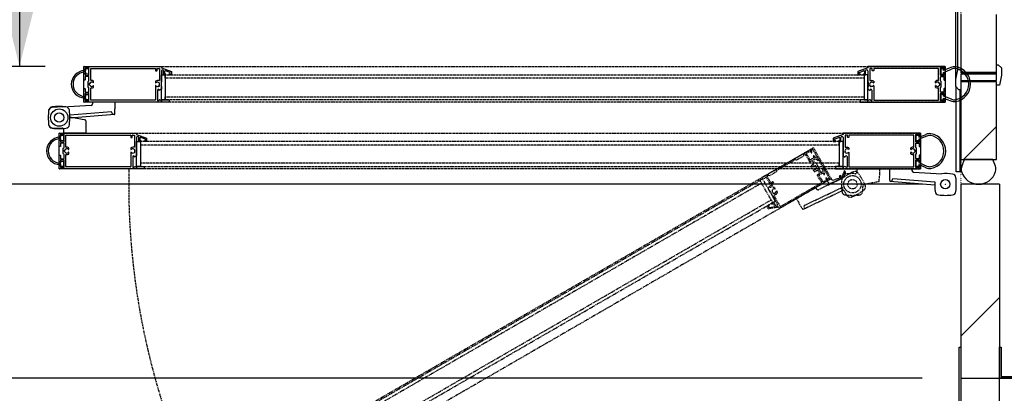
# Model space of a CAD drawing. Header units: millimetres. Extents: x 250 to 59450, y 0 to 41800.
# Tile 63 of 148: x 42316 to 43589, y 12477 to 12959. Entities that reach past the tile are written whole.
import ezdxf

# ---------------------------------------------------------------- set-up
doc = ezdxf.new("R2010")
doc.units = ezdxf.units.MM
doc.header["$LTSCALE"] = 50
doc.header["$PDSIZE"] = -1
for name, pattern in [('CENTER', [10.16, 6.35, -1.27, 1.27, -1.27]), ('DOT2', [0.635, 0, -0.635]), ('HIDDEN', [1.905, 1.27, -0.635])]:
    doc.linetypes.add(name, pattern=pattern)
for name, color, linetype in [('KONTUR', 7, 'Continuous'), ('MASS', 29, 'Continuous'), ('SCHNITT', 5, 'CENTER'), ('SLD-0', 7, 'Continuous'), ('VERDECKT', 250, 'HIDDEN')]:
    doc.layers.add(name, color=color, linetype=linetype)
doc.styles.add('SLDTEXTSTYLE0', font='TXT', dxfattribs={"width": 0.605})
doc.dimstyles.new('SLDDIMSTYLE2', dxfattribs={"dimtxt": 128.415934, "dimasz": 100, "dimexe": 0, "dimexo": 0.0625, "dimgap": 32.103984, "dimtad": 1, "dimdec": 1, "dimrnd": 1e-09, "dimzin": 12, "dimdsep": 46, "dimtxsty": 'SLDTEXTSTYLE0', "dimsah": 1, "dimcen": 0.09, "dimadec": 0, "dimazin": 3, "dimtfac": 1, "dimtdec": 1, "dimtofl": 0, "dimtmove": 0, "dimatfit": 3, "dimfxl": 1, "dimfrac": 2, "dimtolj": 1, "dimtzin": 12, "dimarcsym": 0})
doc.dimstyles.new('SLDDIMSTYLE3', dxfattribs={"dimtxt": 128.415934, "dimasz": 100, "dimexe": 0, "dimexo": 0.0625, "dimgap": 32.103984, "dimtad": 1, "dimdec": 1, "dimrnd": 1e-09, "dimzin": 12, "dimdsep": 46, "dimtxsty": 'SLDTEXTSTYLE0', "dimsah": 1, "dimcen": 0.09, "dimadec": 0, "dimazin": 3, "dimtfac": 1, "dimtdec": 1, "dimtmove": 0, "dimatfit": 0, "dimfxl": 1, "dimfrac": 2, "dimtolj": 1, "dimtzin": 12, "dimarcsym": 0})

# ---------------------------------------------------------------- blocks, each defined once
blk = doc.blocks.new('FLUCHTTÜR FÜR TOR 3500 links - 3X')
at = {"color": 7, "linetype": 'Continuous', "lineweight": 0}
blk.add_point((52761, 22683), dxfattribs=at)
blk.add_point((52761, 22683), dxfattribs=at)
at = {"layer": 'VERDECKT', "color": 8, "true_color": 0x808080}
for p, q in [((5577, 2716), (44158, 24991)), ((43305, 24499), (44133, 24976)), ((43789, 24680), (44032, 24820)), ((44045, 24816), (44098, 24725)), ((44143, 24767), (44097, 24846)), ((44101, 24860), (44175, 24903)), ((44167, 24970), (44140, 24977)), ((44245, 25041), (44158, 24991)), ((44158, 24991), (44245, 25041)), ((44158, 24991), (45308, 22999)), ((44158, 24991), (45308, 22999)), ((44186, 24943), (44173, 24966)), ((44180, 24909), (44187, 24935)), ((44812, 24058), (44245, 25041)), ((41573, 23499), (43279, 24484)), ((43062, 24260), (41875, 23575)), ((43151, 24236), (43062, 24260)), ((43584, 24486), (43151, 24236)), ((43279, 24484), (43300, 24478)), ((43300, 24478), (43305, 24499)), ((43607, 24575), (43584, 24486)), ((43698, 24627), (43607, 24575)), ((43712, 24624), (43994, 24134)), ((44026, 24251), (43786, 24666)), ((44008, 24131), (44121, 24196)), ((44282, 24387), (44039, 24247)), ((44112, 24722), (44127, 24730)), ((44130, 24734), (44143, 24757)), ((44260, 24054), (44189, 24177)), ((44233, 24491), (44285, 24401)), ((44252, 24514), (44237, 24505)), ((44283, 24515), (44257, 24515)), ((44363, 24041), (44261, 24219)), ((44279, 24287), (44349, 24328)), ((44338, 24430), (44291, 24510)), ((44507, 24382), (44344, 24425)), ((44357, 24329), (44454, 24302)), ((44460, 24298), (44499, 24230)), ((44573, 24272), (44513, 24377)), ((44513, 24226), (44569, 24259)), ((41875, 23575), (41851, 23486)), ((44146, 23763), (44094, 23853)), ((44181, 23951), (44242, 23986)), ((44290, 23513), (44238, 23603)), ((44432, 24023), (44363, 24041)), ((44408, 23865), (44386, 23852)), ((44458, 23778), (44408, 23865)), ((44479, 23574), (44419, 23539)), ((44432, 24023), (44512, 23885)), ((44458, 23778), (44436, 23766)), ((44512, 23885), (44506, 23864)), ((44506, 23864), (44527, 23859)), ((44527, 23859), (44607, 23720)), ((44619, 23433), (44548, 23556)), ((44607, 23720), (44588, 23652)), ((44588, 23652), (44691, 23474)), ((44807, 24038), (44812, 24058)), ((44827, 24032), (44807, 24038)), ((44859, 23607), (44819, 23675)), ((44823, 23689), (44879, 23722)), ((45427, 22992), (44827, 24032)), ((44834, 23502), (44860, 23600)), ((44893, 23718), (44953, 23613)), ((44954, 23606), (44911, 23443)), ((46261, 23549), (46174, 23499)), ((46323, 23441), (46261, 23549)), ((48506, 23683), (47056, 23683)), ((47056, 23683), (47056, 23463)), ((48506, 23683), (48506, 23258)), ((45308, 22999), (6727, 724)), ((40960, 23029), (8874, 4504)), ((41612, 21500), (40787, 22929)), ((40960, 23029), (40915, 23107)), ((40919, 23121), (41547, 23484)), ((41072, 23049), (40960, 23029)), ((41785, 21600), (40960, 23029)), ((41163, 23146), (41077, 23052)), ((41516, 22567), (41183, 23144)), ((41239, 23196), (41479, 22781)), ((41330, 23260), (41243, 23210)), ((41418, 23236), (41330, 23260)), ((41851, 23486), (41418, 23236)), ((41547, 23484), (41567, 23478)), ((41567, 23478), (41573, 23499)), ((45286, 22987), (42069, 21129)), ((44767, 22796), (44484, 23286)), ((44488, 23299), (44601, 23364)), ((44581, 22337), (46225, 23157)), ((44601, 23255), (44841, 22839)), ((44847, 23408), (44604, 23268)), ((44759, 23456), (44829, 23496)), ((44854, 22835), (45097, 22975)), ((44913, 23314), (44860, 23405)), ((44912, 23435), (44958, 23355)), ((44942, 23319), (44927, 23310)), ((44958, 23345), (44945, 23322)), ((45100, 22989), (45048, 23080)), ((45052, 23094), (45067, 23102)), ((45072, 23104), (45098, 23104)), ((45106, 23099), (45152, 23019)), ((45308, 22999), (45135, 22899)), ((45166, 23015), (45240, 23058)), ((45248, 23059), (45274, 23052)), ((45280, 23048), (45293, 23024)), ((45294, 23017), (45286, 22987)), ((45313, 22753), (45854, 22939)), ((45974, 23095), (45547, 22948)), ((45854, 22939), (46214, 23147)), ((45998, 23253), (45912, 23203)), ((45912, 23203), (45974, 23095)), ((45991, 23191), (46023, 23210)), ((46028, 23126), (45991, 23191)), ((46023, 23210), (45998, 23253)), ((46186, 23217), (46028, 23126)), ((46237, 23391), (46128, 23328)), ((46128, 23328), (46153, 23285)), ((46153, 23285), (46186, 23304)), ((46174, 23499), (46237, 23391)), ((46186, 23304), (46202, 23277)), ((46202, 23277), (46186, 23217)), ((46261, 23208), (46323, 23441)), ((40887, 22756), (9147, 4431)), ((41321, 22415), (41390, 22535)), ((41413, 22245), (41321, 22405)), ((41408, 22535), (41421, 22512)), ((41493, 22777), (41606, 22842)), ((41532, 22690), (41651, 22484)), ((41648, 22768), (41536, 22703)), ((41619, 22838), (41652, 22782)), ((41721, 22477), (41773, 22387)), ((42100, 21245), (44763, 22783)), ((43139, 21747), (44394, 22472)), ((43563, 21067), (46186, 22309)), ((43646, 21318), (46093, 22477)), ((44394, 22472), (44449, 22377)), ((45135, 22899), (45194, 22797)), ((48476, 22851), (47446, 22648)), ((48476, 22851), (48388, 22833)), ((9772, 3349), (41512, 21674)), ((41428, 22245), (41413, 22245)), ((41565, 22007), (41428, 22245)), ((41558, 21995), (41565, 22007)), ((41917, 21373), (41558, 21995)), ((41683, 21948), (42087, 21249)), ((41821, 22039), (41686, 21962)), ((41860, 22236), (41913, 22145)), ((43139, 21747), (43351, 21379)), ((9699, 3075), (41785, 21600)), ((41326, 21097), (41228, 21267)), ((41231, 21280), (41352, 21350)), ((41318, 21261), (41364, 21180)), ((41377, 21307), (41321, 21275)), ((42004, 21210), (41336, 21092)), ((41375, 21175), (41680, 21229)), ((41547, 21463), (41647, 21520)), ((41620, 21447), (41572, 21420)), ((41715, 21303), (41634, 21443)), ((41661, 21517), (41787, 21298)), ((42055, 21133), (42014, 21205)), ((43563, 21067), (43661, 21114)), ((43667, 21124), (43646, 21318))]:
    blk.add_line(p, q, dxfattribs=at)
for radius in [560, 300, 300]:
    blk.add_circle((46761, 22683), radius, dxfattribs=at)
for centre, radius, start, end in [((44037, 24811), 10, 30, 120), ((44106, 24851), 10, 120, 210), ((44138, 24968), 10, 75, 120), ((44164, 24961), 10, 30, 75), ((44170, 24911), 10, 300, 345), ((44177, 24938), 10, 345, 30), ((43703, 24619), 10, 30, 120), ((43794, 24671), 10, 120, 210), ((44034, 24256), 10, 210, 300), ((44107, 24730), 10, 210, 300), ((44146, 24152), 50, 30, 120), ((44122, 24739), 10, 300, 330), ((44135, 24762), 10, 330, 30), ((44242, 24496), 10, 120, 210), ((44257, 24505), 10, 90, 120), ((44304, 24244), 50, 120, 210), ((44277, 24396), 10, 300, 30), ((44283, 24505), 10, 30, 90), ((44346, 24435), 10, 210, 255), ((44354, 24319), 10, 75, 120), ((44452, 24293), 10, 30, 75), ((44508, 24235), 10, 210, 300), ((44504, 24372), 10, 30, 75), ((44564, 24267), 10, 300, 30), ((46761, 22683), 46761, 178.82487, 208.77461), ((44003, 24139), 10, 210, 300), ((44102, 23858), 10, 150.36418, 210), ((44300, 23745), 237, 120, 150.36418), ((44154, 23768), 10, 210, 351.22955), ((44300, 23745), 137, 51.32369, 171.22955), ((44247, 23608), 10, 68.77045, 210), ((44217, 24029), 50, 300, 30), ((44300, 23745), 137, 248.77045, 8.67631), ((44300, 23745), 238, 269.63582, 300), ((44504, 23531), 50, 30, 120), ((44828, 23680), 10, 120, 210), ((44850, 23602), 10, 345, 30), ((44884, 23713), 10, 30, 120), ((44945, 23608), 10, 345, 30), ((40924, 23112), 10, 120, 210), ((41070, 23059), 10, 279.9575, 317.48989), ((41172, 23137), 12.6, 35.00375, 137.48989), ((41248, 23201), 10, 120, 210), ((44299, 23518), 10, 210, 269.63582), ((44493, 23291), 10, 120, 210), ((44609, 23260), 10, 120, 210), ((44576, 23408), 50, 300, 30), ((44734, 23499), 50, 210, 300), ((44824, 23505), 10, 300, 345), ((44852, 23400), 10, 30, 120), ((44921, 23440), 10, 165, 210), ((44922, 23319), 10, 210, 300), ((44937, 23327), 10, 300, 330), ((44950, 23350), 10, 330, 30), ((45057, 23085), 10, 120, 210), ((45072, 23094), 10, 90, 120), ((45092, 22984), 10, 300, 30), ((45098, 23094), 10, 30, 90), ((45161, 23024), 10, 210, 300), ((45245, 23050), 10, 75, 120), ((45271, 23043), 10, 30, 75), ((45285, 23019), 10, 345, 30), ((45514, 23042), 100, 210, 289), ((50306, 22668), 4250, 173.86774, 186.13226), ((46329, 23095), 250, 96.15764, 173.86774), ((46164, 23234), 100, 300, 345), ((48519, 19657), 4185, 113.84236, 123.25259), ((46751, 19183), 4185, 87.25801, 96.15764), ((46929, 23256), 250, 36.13226, 113.84236), ((46956, 23463), 100, 267.25801, 0), ((43698, 20898), 4250, 23.86774, 36.13226), ((45200, 23239), 3306, 353.40038, 0.32505), ((41330, 22410), 10, 150, 210), ((41399, 22530), 10, 30, 150), ((41468, 22540), 55, 210, 300), ((41488, 22786), 10, 210, 300), ((41468, 22540), 55, 300, 30), ((41541, 22695), 10, 120, 210), ((41702, 22245), 138, 65.70029, 354.29971), ((41611, 22833), 10, 30, 120), ((41643, 22777), 10, 300, 30), ((41659, 22489), 10, 210, 279.91375), ((41702, 22245), 238, 87.42103, 99.91375), ((41712, 22472), 10, 30, 87.42103), ((41763, 22381), 11.5, 245.70029, 30), ((44536, 22427), 100, 210, 296.50087), ((44758, 22791), 10, 300, 30), ((44849, 22844), 10, 210, 300), ((45280, 22847), 100, 210, 289), ((49856, 24453), 4250, 207.70756, 216.13226), ((45034, 25693), 4185, 293.84236, 306.15764), ((43196, 22668), 4250, 353.86774, 359.7284), ((47356, 22516), 250, 306.15764, 23.86774), ((48474, 22861), 10, 281.1337, 353.40038), ((41691, 21953), 10, 120, 210), ((41702, 22245), 238, 300, 332.57897), ((41850, 22230), 11.5, 30, 174.29971), ((41904, 22140), 10, 332.57897, 30), ((46329, 22241), 250, 186.13226, 263.84236), ((46751, 26153), 4185, 263.84236, 276.15764), ((46625, 22094), 250, 216.13226, 293.84236), ((47173, 22241), 250, 276.15764, 353.86774), ((41236, 21272), 10, 120, 210), ((41326, 21266), 10, 120, 210), ((41334, 21102), 10, 210, 280), ((41365, 21329), 25, 30, 120), ((41373, 21185), 10, 210, 280), ((41365, 21329), 25, 300, 30), ((41560, 21441), 25, 120, 210), ((41560, 21441), 25, 210, 300), ((41625, 21438), 10, 30, 120), ((41652, 21512), 10, 30, 120), ((41671, 21278), 50, 280, 30), ((41671, 21278), 50, 280, 30), ((41852, 21335), 75, 210, 280), ((41852, 21335), 75, 280, 30), ((42005, 21200), 10, 30, 100), ((42064, 21138), 10, 210, 300), ((42095, 21254), 10, 210, 300), ((46224, 23015), 3306, 209.67495, 216.03982), ((43558, 21076), 10, 216.03982, 295.339), ((43657, 21123), 10, 295.339, 6.19181)]:
    blk.add_arc(centre, radius, start, end, dxfattribs=at)
blk = doc.blocks.new('Tor 3500_ 1 zu 2 offen')
at = {"layer": 'KONTUR', "color": 8, "linetype": 'DOT2', "true_color": 0x808080}
blk.add_line((0, 1000), (175000, 1000), dxfattribs=at)
at = {"layer": 'SLD-0', "color": 8, "linetype": 'HIDDEN', "true_color": 0x808080}
for p, q in [((167400, -55650), (167400, 0)), ((167400, -55650), (167400, 0)), ((169700, 0), (169700, -55650)), ((169700, 0), (169700, -55650)), ((171700, -57250), (171700, -1600)), ((174000, -1600), (174000, -57250)), ((167950, -50400), (167950, -5250)), ((168150, -5250), (168150, -50400)), ((169350, -50400), (169350, -5250)), ((169550, -5250), (169550, -50400)), ((172250, -6850), (172250, -52000)), ((172450, -52000), (172450, -6850)), ((173650, -6850), (173650, -52000)), ((173850, -52000), (173850, -6850))]:
    blk.add_line(p, q, dxfattribs=at)
at = {"layer": 'SLD-0', "color": 8, "true_color": 0x808080}
for p, q in [((167400, 0), (169700, 0)), ((167400, 0), (169700, 0)), ((167590, 0), (167410, 0)), ((167467, 353), (167668, -112)), ((167794, -112), (167571, 401)), ((168265, 0), (167860, 0)), ((169240, 0), (168835, 0)), ((169511, 401), (169318, -112)), ((169444, -112), (169615, 353)), ((169690, 0), (169510, 0)), ((167400, -10), (167400, -5000)), ((167475, -302), (167475, -97)), ((167485, -87), (167590, -87)), ((167965, -312), (167485, -312)), ((167525, -447), (167525, -4615)), ((168290, -437), (167535, -437)), ((167668, -112), (167556, -112)), ((167556, -112), (167556, -287)), ((167556, -287), (167906, -287)), ((167600, -77), (167600, -10)), ((167906, -112), (167794, -112)), ((167850, -10), (167850, -77)), ((167860, -87), (167965, -87)), ((167906, -287), (167906, -112)), ((167975, -97), (167975, -302)), ((168050, -302), (168050, -97)), ((168060, -87), (168265, -87)), ((168325, -312), (168060, -312)), ((168275, -77), (168275, -10)), ((168375, -262), (168325, -312)), ((168458, -625), (168354, -625)), ((168535, -262), (168375, -262)), ((168500, -357), (168500, -365)), ((168590, -347), (168510, -347)), ((168550, -277), (168535, -262)), ((168565, -262), (168550, -277)), ((168725, -262), (168565, -262)), ((168600, -365), (168600, -357)), ((168746, -625), (168642, -625)), ((168775, -312), (168725, -262)), ((169040, -312), (168775, -312)), ((169565, -437), (168810, -437)), ((168825, -10), (168825, -77)), ((168835, -87), (169040, -87)), ((169050, -97), (169050, -302)), ((169125, -302), (169125, -97)), ((169135, -87), (169240, -87)), ((169615, -312), (169135, -312)), ((169318, -112), (169206, -112)), ((169206, -112), (169206, -287)), ((169206, -287), (169556, -287)), ((169250, -77), (169250, -10)), ((169556, -112), (169444, -112)), ((169500, -10), (169500, -77)), ((169510, -87), (169615, -87)), ((169556, -287), (169556, -112)), ((169575, -4615), (169575, -447)), ((169625, -97), (169625, -302)), ((169700, -4990), (169700, -10)), ((171956, -1713), (171785, -1247)), ((171889, -1199), (172082, -1713)), ((173606, -1713), (173829, -1199)), ((173933, -1247), (173732, -1713)), ((171700, -1600), (174000, -1600)), ((171700, -1610), (171700, -6600)), ((171890, -1600), (171710, -1600)), ((171775, -1903), (171775, -1698)), ((171785, -1688), (171890, -1688)), ((171844, -1888), (171844, -1713)), ((171844, -1713), (171956, -1713)), ((172194, -1888), (171844, -1888)), ((171900, -1678), (171900, -1610)), ((172082, -1713), (172194, -1713)), ((172150, -1610), (172150, -1678)), ((172565, -1600), (172160, -1600)), ((172160, -1688), (172265, -1688)), ((172194, -1713), (172194, -1888)), ((172275, -1698), (172275, -1903)), ((172350, -1903), (172350, -1698)), ((172360, -1688), (172565, -1688)), ((172575, -1678), (172575, -1610)), ((172675, -1863), (172625, -1913)), ((172835, -1863), (172675, -1863)), ((172850, -1878), (172835, -1863)), ((172865, -1863), (172850, -1878)), ((173025, -1863), (172865, -1863)), ((173075, -1913), (173025, -1863)), ((173125, -1610), (173125, -1678)), ((173540, -1600), (173135, -1600)), ((173135, -1688), (173340, -1688)), ((173350, -1698), (173350, -1903)), ((173425, -1903), (173425, -1698)), ((173435, -1688), (173540, -1688)), ((173494, -1888), (173494, -1713)), ((173494, -1713), (173606, -1713)), ((173844, -1888), (173494, -1888)), ((173550, -1678), (173550, -1610)), ((173732, -1713), (173844, -1713)), ((173800, -1610), (173800, -1678)), ((173990, -1600), (173810, -1600)), ((173810, -1688), (173915, -1688)), ((173844, -1713), (173844, -1888)), ((173925, -1698), (173925, -1903)), ((174000, -6590), (174000, -1610)), ((172265, -1913), (171785, -1913)), ((171825, -2048), (171825, -6215)), ((172590, -2038), (171835, -2038)), ((172625, -1913), (172360, -1913)), ((172758, -2225), (172654, -2225)), ((172800, -1957), (172800, -1965)), ((172890, -1947), (172810, -1947)), ((172900, -1965), (172900, -1957)), ((173046, -2225), (172942, -2225)), ((173340, -1913), (173075, -1913)), ((173865, -2038), (173110, -2038)), ((173915, -1913), (173435, -1913)), ((173875, -6215), (173875, -2048)), ((167400, -5000), (167500, -5000)), ((167500, -5000), (167737, -5650)), ((167525, -4735), (167525, -4865)), ((167535, -4625), (167665, -4625)), ((167665, -4725), (167535, -4725)), ((167535, -4875), (168302, -4875)), ((167675, -4635), (167675, -4715)), ((167687, -5000), (168400, -5000)), ((169550, -5000), (167950, -5000)), ((167950, -5000), (167950, -5250)), ((168312, -4865), (168312, -4750)), ((168354, -4625), (168458, -4625)), ((168400, -5000), (168412, -4987)), ((168412, -4987), (168687, -4987)), ((168610, -4881), (168616, -4887)), ((168630, -4887), (168687, -4830)), ((168642, -4625), (169565, -4625)), ((168687, -4816), (168681, -4810)), ((168687, -4987), (168700, -5000)), ((168700, -5000), (168857, -5000)), ((168869, -4993), (168955, -4860)), ((168920, -4750), (169599, -4750)), ((168955, -4860), (168920, -4860)), ((169700, -5000), (169550, -5000)), ((169550, -5000), (169550, -5500)), ((169550, -5250), (169550, -5000)), ((169613, -4771), (169559, -4886)), ((169559, -4894), (169598, -4994)), ((169607, -5000), (169690, -5000)), ((169700, -5500), (169700, -5000)), ((167787, -5568), (167681, -5277)), ((167940, -5150), (167687, -5150)), ((167728, -5210), (167890, -5210)), ((167737, -5650), (167940, -5650)), ((167890, -5575), (167796, -5575)), ((167900, -5220), (167900, -5275)), ((167900, -5500), (167900, -5565)), ((167950, -5275), (167950, -5160)), ((167950, -5250), (168150, -5250)), ((167950, -5250), (169550, -5250)), ((167950, -5640), (167950, -5500)), ((169350, -5250), (169550, -5250)), ((169550, -5500), (169700, -5500)), ((171825, -6335), (171825, -6465)), ((171835, -6225), (171965, -6225)), ((171965, -6325), (171835, -6325)), ((171975, -6235), (171975, -6315)), ((172613, -6465), (172613, -6350)), ((172654, -6225), (172758, -6225)), ((172942, -6225), (173865, -6225)), ((173220, -6350), (173899, -6350)), ((171700, -6600), (171800, -6600)), ((171800, -6600), (172037, -7250)), ((171835, -6475), (172603, -6475)), ((172087, -7168), (171981, -6877)), ((171987, -6600), (172700, -6600)), ((172240, -6750), (171987, -6750)), ((172028, -6810), (172190, -6810)), ((172200, -6820), (172200, -6875)), ((173850, -6600), (172250, -6600)), ((172250, -6600), (172250, -6850)), ((172250, -6875), (172250, -6760)), ((172250, -6850), (173850, -6850)), ((172450, -6850), (172250, -6850)), ((172700, -6600), (172713, -6588)), ((172713, -6588), (172988, -6588)), ((172910, -6481), (172916, -6487)), ((172930, -6487), (172987, -6430)), ((172987, -6416), (172981, -6410)), ((172988, -6588), (173000, -6600)), ((173000, -6600), (173157, -6600)), ((173169, -6593), (173255, -6460)), ((173255, -6460), (173220, -6460)), ((173850, -6850), (173650, -6850)), ((174000, -6600), (173850, -6600)), ((173850, -6600), (173850, -7100)), ((173850, -6850), (173850, -6600)), ((173913, -6371), (173859, -6486)), ((173859, -6494), (173898, -6594)), ((173907, -6600), (173990, -6600)), ((174000, -7100), (174000, -6600)), ((172037, -7250), (172240, -7250)), ((172190, -7175), (172096, -7175)), ((172200, -7100), (172200, -7165)), ((172250, -7240), (172250, -7100)), ((173850, -7100), (174000, -7100)), ((167500, -50650), (167737, -50000)), ((167787, -50082), (167681, -50373)), ((167737, -50000), (167940, -50000)), ((167890, -50075), (167796, -50075)), ((167900, -50150), (167900, -50085)), ((167950, -50010), (167950, -50150)), ((169550, -50650), (169550, -50150)), ((169550, -50150), (169700, -50150)), ((169700, -50150), (169700, -50650)), ((167400, -55640), (167400, -50650)), ((167400, -50650), (167500, -50650)), ((167525, -50915), (167525, -50785)), ((167535, -50775), (168302, -50775)), ((167940, -50500), (167687, -50500)), ((167687, -50650), (168400, -50650)), ((167728, -50440), (167890, -50440)), ((167900, -50430), (167900, -50375)), ((167950, -50375), (167950, -50490)), ((167950, -50650), (167950, -50400)), ((167950, -50400), (169550, -50400)), ((168150, -50400), (167950, -50400)), ((169550, -50650), (167950, -50650)), ((168312, -50785), (168312, -50900)), ((168400, -50650), (168412, -50662)), ((168412, -50662), (168687, -50662)), ((168610, -50769), (168616, -50763)), ((168630, -50763), (168687, -50820)), ((168687, -50834), (168681, -50840)), ((168687, -50662), (168700, -50650)), ((168700, -50650), (168857, -50650)), ((168869, -50657), (168955, -50790)), ((168955, -50790), (168920, -50790)), ((169550, -50400), (169350, -50400)), ((169550, -50400), (169550, -50650)), ((169700, -50650), (169550, -50650)), ((169559, -50756), (169598, -50656)), ((169613, -50879), (169559, -50764)), ((169607, -50650), (169690, -50650)), ((169700, -50660), (169700, -55640)), ((167525, -55203), (167525, -51035)), ((167665, -50925), (167535, -50925)), ((167535, -51025), (167665, -51025)), ((167675, -51015), (167675, -50935)), ((168354, -51025), (168458, -51025)), ((168642, -51025), (169565, -51025)), ((168920, -50900), (169599, -50900)), ((169575, -51035), (169575, -55203)), ((171800, -52250), (172037, -51600)), ((172087, -51682), (171981, -51973)), ((172240, -52100), (171987, -52100)), ((172028, -52040), (172190, -52040)), ((172037, -51600), (172240, -51600)), ((172190, -51675), (172096, -51675)), ((172200, -51750), (172200, -51685)), ((172200, -52030), (172200, -51975)), ((172250, -51610), (172250, -51750)), ((172250, -51975), (172250, -52090)), ((172250, -52000), (172450, -52000)), ((172250, -52250), (172250, -52000)), ((172250, -52000), (173850, -52000)), ((173650, -52000), (173850, -52000)), ((173850, -52250), (173850, -51750)), ((173850, -51750), (174000, -51750)), ((173850, -52000), (173850, -52250)), ((174000, -51750), (174000, -52250)), ((171700, -57240), (171700, -52250)), ((171700, -52250), (171800, -52250)), ((171825, -52515), (171825, -52385)), ((171825, -56803), (171825, -52635)), ((171835, -52375), (172603, -52375)), ((171965, -52525), (171835, -52525)), ((171835, -52625), (171965, -52625)), ((171975, -52615), (171975, -52535)), ((171987, -52250), (172700, -52250)), ((173850, -52250), (172250, -52250)), ((172613, -52385), (172613, -52500)), ((172654, -52625), (172758, -52625)), ((172700, -52250), (172713, -52263)), ((172713, -52263), (172988, -52263)), ((172910, -52369), (172916, -52363)), ((172930, -52363), (172987, -52420)), ((172942, -52625), (173865, -52625)), ((172987, -52434), (172981, -52440)), ((172988, -52263), (173000, -52250)), ((173000, -52250), (173157, -52250)), ((173169, -52257), (173255, -52390)), ((173255, -52390), (173220, -52390)), ((173220, -52500), (173899, -52500)), ((174000, -52250), (173850, -52250)), ((173859, -52356), (173898, -52256)), ((173913, -52479), (173859, -52364)), ((173875, -52635), (173875, -56803)), ((173907, -52250), (173990, -52250)), ((174000, -52260), (174000, -57240)), ((167965, -55337), (167485, -55337)), ((168290, -55212), (167535, -55212)), ((168325, -55337), (168060, -55337)), ((168375, -55387), (168325, -55337)), ((168458, -55025), (168354, -55025)), ((168500, -55293), (168500, -55285)), ((168590, -55303), (168510, -55303)), ((168600, -55285), (168600, -55293)), ((168746, -55025), (168642, -55025)), ((168775, -55337), (168725, -55387)), ((169040, -55337), (168775, -55337)), ((169565, -55212), (168810, -55212)), ((169615, -55337), (169135, -55337)), ((169700, -55650), (167400, -55650)), ((169700, -55650), (167400, -55650)), ((167590, -55650), (167410, -55650)), ((167475, -55348), (167475, -55553)), ((167485, -55562), (167590, -55562)), ((167543, -55537), (167543, -55362)), ((167543, -55362), (167893, -55362)), ((167669, -55537), (167543, -55537)), ((167600, -55573), (167600, -55640)), ((167669, -55610), (167669, -55537)), ((167893, -55537), (167769, -55537)), ((167769, -55537), (167769, -55610)), ((167850, -55640), (167850, -55573)), ((167860, -55562), (167965, -55562)), ((168265, -55650), (167860, -55650)), ((167893, -55362), (167893, -55537)), ((167975, -55553), (167975, -55348)), ((168050, -55348), (168050, -55553)), ((168060, -55562), (168265, -55562)), ((168275, -55573), (168275, -55640)), ((168535, -55387), (168375, -55387)), ((168550, -55373), (168535, -55387)), ((168565, -55387), (168550, -55373)), ((168725, -55387), (168565, -55387)), ((168825, -55640), (168825, -55573)), ((168835, -55562), (169040, -55562)), ((169240, -55650), (168835, -55650)), ((169050, -55553), (169050, -55348)), ((169125, -55348), (169125, -55553)), ((169135, -55562), (169240, -55562)), ((169207, -55537), (169207, -55362)), ((169207, -55362), (169557, -55362)), ((169331, -55537), (169207, -55537)), ((169250, -55573), (169250, -55640)), ((169331, -55610), (169331, -55537)), ((169557, -55537), (169431, -55537)), ((169431, -55537), (169431, -55610)), ((169500, -55640), (169500, -55573)), ((169510, -55562), (169615, -55562)), ((169690, -55650), (169510, -55650)), ((169557, -55362), (169557, -55537)), ((169625, -55553), (169625, -55348)), ((170868, -55535), (170665, -56565)), ((170868, -55535), (170850, -55622)), ((171700, -55505), (171275, -55505)), ((171700, -55505), (171700, -56955)), ((171700, -56955), (171480, -56955)), ((174000, -57250), (171700, -57250)), ((171890, -57250), (171710, -57250)), ((171775, -56948), (171775, -57153)), ((172265, -56938), (171785, -56938)), ((171785, -57163), (171890, -57163)), ((172590, -56812), (171835, -56812)), ((171843, -57138), (171843, -56963)), ((171843, -56963), (172193, -56963)), ((171969, -57138), (171843, -57138)), ((171900, -57173), (171900, -57240)), ((171969, -57210), (171969, -57138)), ((172193, -57138), (172069, -57138)), ((172069, -57138), (172069, -57210)), ((172150, -57240), (172150, -57173)), ((172160, -57163), (172265, -57163)), ((172565, -57250), (172160, -57250)), ((172193, -56963), (172193, -57138)), ((172275, -57153), (172275, -56948)), ((172350, -56948), (172350, -57153)), ((172625, -56938), (172360, -56938)), ((172360, -57163), (172565, -57163)), ((172575, -57173), (172575, -57240)), ((172675, -56988), (172625, -56938)), ((172758, -56625), (172654, -56625)), ((172835, -56988), (172675, -56988)), ((172800, -56893), (172800, -56885)), ((172890, -56903), (172810, -56903)), ((172850, -56973), (172835, -56988)), ((172865, -56988), (172850, -56973)), ((173025, -56988), (172865, -56988)), ((172900, -56885), (172900, -56893)), ((173046, -56625), (172942, -56625)), ((173075, -56938), (173025, -56988)), ((173340, -56938), (173075, -56938)), ((173865, -56812), (173110, -56812)), ((173125, -57240), (173125, -57173)), ((173135, -57163), (173340, -57163)), ((173540, -57250), (173135, -57250)), ((173350, -57153), (173350, -56948)), ((173425, -56948), (173425, -57153)), ((173915, -56938), (173435, -56938)), ((173435, -57163), (173540, -57163)), ((173507, -57138), (173507, -56963)), ((173507, -56963), (173857, -56963)), ((173631, -57138), (173507, -57138)), ((173550, -57173), (173550, -57240)), ((173631, -57210), (173631, -57138)), ((173857, -57138), (173731, -57138)), ((173731, -57138), (173731, -57210)), ((173800, -57240), (173800, -57173)), ((173810, -57163), (173915, -57163)), ((173990, -57250), (173810, -57250)), ((173857, -56963), (173857, -57138)), ((173925, -57153), (173925, -56948))]:
    blk.add_line(p, q, dxfattribs=at)
at = {"layer": 'SLD-0', "color": 8, "linetype": 'Continuous', "true_color": 0x808080}
for p, q in [((174210, -2061), (174322, -227)), ((174625, -3380), (174845, -682)), ((174801, -3578), (175036, -685)), ((174000, -3605), (174000, -2155)), ((174000, -2155), (174110, -2155)), ((174000, -3605), (174425, -3605)), ((174803, -3459), (174625, -3380)), ((174801, -3578), (174809, -3469)), ((169700, -53645), (170125, -53645)), ((169700, -53645), (169700, -55095)), ((170503, -53791), (170325, -53870)), ((170325, -53870), (170545, -56568)), ((170501, -53672), (170509, -53781)), ((170501, -53672), (170736, -56565)), ((169700, -55095), (169810, -55095)), ((169910, -55189), (170022, -57023))]:
    blk.add_line(p, q, dxfattribs=at)
at = {"layer": 'SLD-0', "color": 8, "true_color": 0x808080}
for centre in [(175000, 0), (170700, -57250)]:
    blk.add_circle(centre, 300, dxfattribs=at)
at = {"layer": 'SLD-0', "color": 8, "linetype": 'Continuous', "true_color": 0x808080}
for radius in [560, 300]:
    blk.add_circle((170700, -57250), radius, dxfattribs=at)
at = {"layer": 'SLD-0', "color": 8, "true_color": 0x808080}
for centre, radius, start, end in [((168541, 493), 1133, 9.28582, 170.71418), ((168541, 493), 1017, 9.28582, 170.71418), ((167974, 585), 557, 170.71418, 204.64166), ((167974, 585), 442, 170.71418, 204.64166), ((169109, 585), 442, 335.35834, 9.28582), ((169109, 585), 558, 335.35834, 9.28582), ((167410, -10), 10, 90, 180), ((167590, -10), 10, 0, 90), ((167860, -10), 10, 90, 180), ((168265, -10), 10, 0, 90), ((168265, -10), 10, 0, 90), ((168835, -10), 10, 90, 180), ((169240, -10), 10, 0, 90), ((169510, -10), 10, 90, 180), ((169690, -10), 10, 0, 90), ((172859, -1108), 1133, 9.28582, 170.71418), ((167485, -97), 10, 90, 180), ((167485, -302), 10, 180, 270), ((167535, -447), 10, 90, 180), ((167590, -77), 10, 270, 0), ((167860, -77), 10, 180, 270), ((167965, -97), 10, 0, 90), ((167965, -302), 10, 270, 0), ((168060, -97), 10, 90, 180), ((168060, -302), 10, 180, 270), ((168265, -77), 10, 270, 0), ((168290, -462), 25, 351.78679, 90), ((168550, -500), 238, 171.78679, 210.36418), ((168354, -615), 10, 210.36418, 270), ((168550, -500), 138, 114.0027, 231.22955), ((168458, -615), 10, 270, 51.22955), ((168490, -365), 10, 294.0027, 0), ((168510, -357), 10, 90, 180), ((168590, -357), 10, 0, 90), ((168610, -365), 10, 180, 245.9973), ((168550, -500), 138, 308.77045, 65.9973), ((168642, -615), 10, 128.77045, 270), ((168746, -615), 10, 270, 329.63582), ((168550, -500), 237, 329.63582, 8.21321), ((168810, -462), 25, 90, 188.21321), ((168835, -77), 10, 180, 270), ((169040, -97), 10, 0, 90), ((169040, -302), 10, 270, 0), ((169135, -97), 10, 90, 180), ((169135, -302), 10, 180, 270), ((169240, -77), 10, 270, 0), ((169510, -77), 10, 180, 270), ((169565, -447), 10, 0, 90), ((169615, -97), 10, 0, 90), ((169615, -302), 10, 270, 0), ((172859, -1108), 1017, 9.28582, 170.71418), ((172291, -1015), 558, 170.71418, 204.64166), ((172291, -1015), 442, 170.71418, 204.64166), ((173426, -1015), 442, 335.35834, 9.28582), ((173426, -1015), 557, 335.35834, 9.28582), ((171710, -1610), 10, 90, 180), ((171785, -1698), 10, 90, 180), ((171785, -1903), 10, 180, 270), ((171890, -1610), 10, 0, 90), ((171890, -1678), 10, 270, 0), ((172160, -1610), 10, 90, 180), ((172160, -1678), 10, 180, 270), ((172265, -1698), 10, 0, 90), ((172265, -1903), 10, 270, 0), ((172360, -1698), 10, 90, 180), ((172360, -1903), 10, 180, 270), ((172565, -1610), 10, 0, 90), ((172565, -1610), 10, 0, 90), ((172565, -1678), 10, 270, 0), ((173135, -1610), 10, 90, 180), ((173135, -1678), 10, 180, 270), ((173340, -1698), 10, 0, 90), ((173340, -1903), 10, 270, 0), ((173435, -1698), 10, 90, 180), ((173435, -1903), 10, 180, 270), ((173540, -1610), 10, 0, 90), ((173540, -1678), 10, 270, 0), ((173810, -1610), 10, 90, 180), ((173810, -1678), 10, 180, 270), ((173915, -1698), 10, 0, 90), ((173915, -1903), 10, 270, 0), ((173990, -1610), 10, 0, 90), ((171835, -2048), 10, 90, 180), ((172590, -2063), 25, 351.78679, 90), ((172850, -2100), 238, 171.78679, 210.36418), ((172654, -2215), 10, 210.36418, 270), ((172850, -2100), 138, 114.0027, 231.22955), ((172758, -2215), 10, 270, 51.22955), ((172790, -1965), 10, 294.0027, 0), ((172810, -1957), 10, 90, 180), ((172890, -1957), 10, 360, 90), ((172910, -1965), 10, 180, 245.9973), ((172850, -2100), 138, 308.77045, 65.9973), ((172942, -2215), 10, 128.77045, 270), ((173046, -2215), 10, 270, 329.63582), ((172850, -2100), 237, 329.63582, 8.21321), ((173110, -2063), 25, 90, 188.21321), ((173865, -2048), 10, 0, 90), ((167535, -4615), 10, 180, 270), ((167535, -4735), 10, 90, 180), ((167535, -4865), 10, 180, 270), ((167687, -5075), 75, 90, 270), ((167665, -4635), 10, 0, 90), ((167665, -4715), 10, 270, 0), ((168302, -4865), 10, 270, 0), ((168550, -4750), 237, 149.63582, 180), ((168354, -4635), 10, 90, 149.63582), ((168354, -4635), 10, 90, 149.63582), ((168550, -4750), 137, 128.77045, 290.9973), ((168458, -4635), 10, 308.77045, 90), ((168603, -4888), 10, 45, 110.9973), ((168623, -4879), 10, 225, 315), ((168642, -4635), 10, 90, 231.22955), ((168550, -4750), 137, 339.0027, 51.22955), ((168688, -4803), 10, 159.0027, 225), ((168679, -4823), 10, 315, 45), ((168857, -4985), 15, 270, 327.26477), ((168920, -4805), 55, 90, 270), ((169568, -4890), 10, 155, 201.12472), ((169565, -4615), 10, 270, 0), ((169607, -4990), 10, 201.12472, 270), ((169599, -4765), 15, 335, 90), ((169690, -4990), 10, 270, 0), ((167728, -5260), 50, 90, 200), ((167796, -5565), 10, 200, 270), ((167890, -5220), 10, 360, 90), ((167890, -5565), 10, 270, 0), ((167925, -5275), 25, 180, 0), ((167925, -5500), 25, 0, 180), ((167940, -5160), 10, 0, 90), ((167940, -5640), 10, 270, 0), ((171835, -6215), 10, 180, 270), ((171835, -6335), 10, 90, 180), ((171965, -6235), 10, 0, 90), ((171965, -6315), 10, 270, 0), ((172850, -6350), 238, 149.63582, 180), ((172654, -6235), 10, 90, 149.63582), ((172654, -6235), 10, 90, 149.63582), ((172850, -6350), 138, 128.77045, 290.9973), ((172758, -6235), 10, 308.77045, 90), ((172942, -6235), 10, 90, 231.22955), ((172850, -6350), 138, 339.0027, 51.22955), ((173220, -6405), 55, 90, 270), ((173865, -6215), 10, 270, 0), ((173899, -6365), 15, 335, 90), ((171835, -6465), 10, 180, 270), ((171987, -6675), 75, 90, 270), ((172028, -6860), 50, 90, 200), ((172190, -6820), 10, 360, 90), ((172225, -6875), 25, 180, 0), ((172240, -6760), 10, 0, 90), ((172603, -6465), 10, 270, 0), ((172903, -6488), 10, 45, 110.9973), ((172923, -6479), 10, 225, 315), ((172988, -6403), 10, 159.0027, 225), ((172979, -6423), 10, 315, 45), ((173157, -6585), 15, 270, 327.26477), ((173868, -6490), 10, 155, 201.12472), ((173907, -6590), 10, 201.12472, 270), ((173990, -6590), 10, 270, 0), ((172096, -7165), 10, 200, 270), ((172190, -7165), 10, 270, 0), ((172225, -7100), 25, 0, 180), ((172240, -7240), 10, 270, 0), ((167796, -50085), 10, 90, 160), ((167890, -50085), 10, 360, 90), ((167925, -50150), 25, 180, 0), ((167940, -50010), 10, 360, 90), ((167535, -50785), 10, 90, 180), ((167687, -50575), 75, 90, 270), ((167728, -50390), 50, 160, 270), ((167890, -50430), 10, 270, 0), ((167925, -50375), 25, 0, 180), ((167940, -50490), 10, 270, 360), ((168302, -50785), 10, 360, 90), ((168550, -50900), 138, 69.0027, 231.22955), ((168603, -50762), 10, 249.0027, 315), ((168623, -50771), 10, 45, 135), ((168550, -50900), 138, 308.77045, 20.9973), ((168688, -50847), 10, 135, 200.9973), ((168679, -50827), 10, 315, 45), ((168857, -50665), 15, 32.73523, 90), ((168920, -50845), 55, 90, 270), ((169568, -50760), 10, 158.87528, 205), ((169607, -50660), 10, 90, 158.87528), ((169599, -50885), 15, 270, 25), ((169690, -50660), 10, 360, 90), ((167535, -50915), 10, 180, 270), ((167535, -51035), 10, 90, 180), ((167665, -50935), 10, 360, 90), ((167665, -51015), 10, 270, 360), ((168550, -50900), 238, 180, 210.36418), ((168354, -51015), 10, 210.36418, 270), ((168354, -51015), 10, 210.36418, 270), ((168458, -51015), 10, 270, 51.22955), ((168642, -51015), 10, 128.77045, 270), ((169565, -51035), 10, 0, 90), ((171987, -52175), 75, 90, 270), ((172028, -51990), 50, 160, 270), ((172096, -51685), 10, 90, 160), ((172190, -51685), 10, 0, 90), ((172190, -52030), 10, 270, 0), ((172225, -51750), 25, 180, 0), ((172225, -51975), 25, 0, 180), ((172240, -51610), 10, 0, 90), ((172240, -52090), 10, 270, 0), ((171835, -52385), 10, 90, 180), ((171835, -52515), 10, 180, 270), ((171835, -52635), 10, 90, 180), ((171965, -52535), 10, 0, 90), ((171965, -52615), 10, 270, 360), ((172603, -52385), 10, 0, 90), ((172850, -52500), 237, 180, 210.36418), ((172654, -52615), 10, 210.36418, 270), ((172654, -52615), 10, 210.36418, 270), ((172850, -52500), 137, 69.0027, 231.22955), ((172758, -52615), 10, 270, 51.22955), ((172903, -52362), 10, 249.0027, 315), ((172923, -52371), 10, 45, 135), ((172942, -52615), 10, 128.77045, 270), ((172850, -52500), 137, 308.77045, 20.9973), ((172988, -52447), 10, 135, 200.9973), ((172979, -52427), 10, 315, 45), ((173157, -52265), 15, 32.73523, 90), ((173220, -52445), 55, 90, 270), ((173868, -52360), 10, 158.87528, 205), ((173865, -52635), 10, 360, 90), ((173907, -52260), 10, 90, 158.87528), ((173899, -52485), 15, 270, 25), ((173990, -52260), 10, 0, 90), ((167485, -55348), 10, 90, 180), ((167535, -55203), 10, 180, 270), ((167965, -55348), 10, 360, 90), ((168060, -55348), 10, 90, 180), ((168290, -55187), 25, 270, 8.21321), ((168550, -55150), 238, 149.63582, 188.21321), ((168354, -55035), 10, 90, 149.63582), ((168550, -55150), 138, 128.77045, 245.9973), ((168458, -55035), 10, 308.77045, 90), ((168490, -55285), 10, 0, 65.9973), ((168510, -55293), 10, 180, 270), ((168590, -55293), 10, 270, 360), ((168610, -55285), 10, 114.0027, 180), ((168550, -55150), 137, 294.0027, 51.22955), ((168642, -55035), 10, 90, 231.22955), ((168746, -55035), 10, 30.36418, 90), ((168550, -55150), 237, 351.78679, 30.36418), ((168810, -55187), 25, 171.78679, 270), ((169040, -55348), 10, 360, 90), ((169135, -55348), 10, 90, 180), ((169565, -55203), 10, 270, 360), ((169615, -55348), 10, 360, 90), ((167410, -55640), 10, 180, 270), ((167485, -55553), 10, 180, 270), ((167590, -55573), 10, 360, 90), ((167590, -55640), 10, 270, 360), ((168550, -55585), 881, 181.62613, 358.37387), ((168550, -55575), 781, 182.47835, 357.45784), ((167860, -55573), 10, 90, 180), ((167860, -55640), 10, 180, 270), ((167965, -55553), 10, 270, 360), ((168060, -55553), 10, 180, 270), ((168265, -55573), 10, 360, 90), ((168265, -55640), 10, 270, 360), ((168265, -55640), 10, 270, 360), ((168835, -55573), 10, 90, 180), ((168835, -55640), 10, 180, 270), ((169040, -55553), 10, 270, 360), ((169135, -55553), 10, 180, 270), ((169240, -55573), 10, 360, 90), ((169240, -55640), 10, 270, 360), ((169510, -55573), 10, 90, 180), ((169510, -55640), 10, 180, 270), ((169615, -55553), 10, 270, 360), ((169690, -55640), 10, 270, 360), ((170877, -55537), 10, 96.59962, 168.8663), ((171256, -58811), 3306, 89.67495, 96.59962), ((170258, -56838), 250, 96.13226, 173.84236), ((170685, -60815), 4250, 90.2716, 96.13226), ((174170, -57260), 4185, 173.84236, 186.15764), ((167200, -57260), 4185, 353.84236, 2.74199), ((171480, -57055), 100, 90, 182.74199), ((171710, -57240), 10, 180, 270), ((171785, -56948), 10, 90, 180), ((171785, -57153), 10, 180, 270), ((171835, -56803), 10, 180, 270), ((171890, -57173), 10, 0, 90), ((171890, -57240), 10, 270, 0), ((172850, -57185), 881, 181.62613, 358.37387), ((172850, -57175), 781, 182.47835, 357.45784), ((172160, -57173), 10, 90, 180), ((172160, -57240), 10, 180, 270), ((172265, -56948), 10, 0, 90), ((172265, -57153), 10, 270, 0), ((172360, -56948), 10, 90, 180), ((172360, -57153), 10, 180, 270), ((172565, -57173), 10, 0, 90), ((172565, -57240), 10, 270, 0), ((172565, -57240), 10, 270, 0), ((172590, -56788), 25, 270, 8.21321), ((172850, -56750), 238, 149.63582, 188.21321), ((172654, -56635), 10, 90, 149.63582), ((172850, -56750), 138, 128.77045, 245.9973), ((172758, -56635), 10, 308.77045, 90), ((172790, -56885), 10, 360, 65.9973), ((172810, -56893), 10, 180, 270), ((172890, -56893), 10, 270, 0), ((172910, -56885), 10, 114.0027, 180), ((172850, -56750), 137, 294.0027, 51.22955), ((172942, -56635), 10, 90, 231.22955), ((173046, -56635), 10, 30.36418, 90), ((172850, -56750), 237, 351.78679, 30.36418), ((173110, -56788), 25, 171.78679, 270), ((173135, -57173), 10, 90, 180), ((173135, -57240), 10, 180, 270), ((173340, -56948), 10, 0, 90), ((173340, -57153), 10, 270, 0), ((173435, -56948), 10, 90, 180), ((173435, -57153), 10, 180, 270), ((173540, -57173), 10, 0, 90), ((173540, -57240), 10, 270, 0), ((173810, -57173), 10, 90, 180), ((173810, -57240), 10, 180, 270), ((173865, -56803), 10, 270, 360), ((173915, -56948), 10, 0, 90), ((173915, -57153), 10, 270, 0), ((173990, -57240), 10, 270, 0), ((170258, -57682), 250, 186.15764, 263.86774), ((171112, -57682), 250, 276.13226, 353.84236), ((170685, -53705), 4250, 263.86774, 276.13226)]:
    blk.add_arc(centre, radius, start, end, dxfattribs=at)
at = {"layer": 'SLD-0', "color": 8, "linetype": 'Continuous', "true_color": 0x808080}
for centre, radius, start, end in [((174588, 432), 250, 96.13226, 173.84236), ((175015, -3545), 4250, 83.86774, 96.13226), ((175442, 432), 250, 6.15764, 83.86774), ((178500, 10), 4185, 173.84236, 183.25259), ((171530, 10), 4185, 353.84236, 6.15764), ((175442, -412), 250, 276.13226, 353.84236), ((175015, 3565), 4250, 267.70756, 276.13226), ((174110, -2055), 100, 270, 356.50087), ((174444, -299), 3306, 269.67495, 276.03982), ((174791, -3577), 10, 276.03982, 355.339), ((174799, -3468), 10, 355.339, 66.19181), ((170144, -56951), 3306, 83.96018, 90.32505), ((170491, -53673), 10, 4.661, 83.96018), ((170499, -53782), 10, 293.80819, 4.661), ((169810, -55195), 100, 3.49913, 90), ((170715, -60815), 4250, 83.86774, 92.29244), ((171142, -56838), 250, 6.15764, 83.86774), ((174200, -57260), 4185, 176.74741, 186.15764), ((167230, -57260), 4185, 353.84236, 6.15764), ((170288, -57682), 250, 186.15764, 263.86774), ((171142, -57682), 250, 276.13226, 353.84236), ((170715, -53705), 4250, 263.86774, 276.13226)]:
    blk.add_arc(centre, radius, start, end, dxfattribs=at)
blk = doc.blocks.new('_D_2')
at = {"layer": 'MASS'}
for p, q in [((42317.4, 16180.4), (42291.1, 16180.4)), ((42316.1, 16180.4), (42316.1, 12898.4)), ((42349.4, 12898.4), (42291.1, 12898.4))]:
    blk.add_line(p, q, dxfattribs=at)
for points in [[(42316.1, 16180.4), (42291.1, 16080.4), (42341.1, 16080.4)], [(42316.1, 12898.4), (42341.1, 12998.4), (42291.1, 12998.4)]]:
    blk.add_solid(points, dxfattribs=at)
at = {"layer": 'MASS', "char_height": 132.29, "attachment_point": 1, "rotation": 90, "style": 'SLDTEXTSTYLE0'}
for s, insert in [('3282', (42145.6, 14563.9)), ('Tor li.', (42145.6, 14122.9))]:
    blk.add_mtext(s, dxfattribs=dict(at, insert=insert))
blk = doc.blocks.new('_D_40')
at = {"layer": 'MASS'}
for p, q in [((43482.4, 16546.4), (41238.6, 16546.4)), ((41263.6, 16546.4), (41263.6, 12446.4)), ((43482.4, 12446.4), (41238.6, 12446.4))]:
    blk.add_line(p, q, dxfattribs=at)
for points in [[(41263.6, 16546.4), (41238.6, 16446.4), (41288.6, 16446.4)], [(41263.6, 12446.4), (41288.6, 12546.4), (41238.6, 12546.4)]]:
    blk.add_solid(points, dxfattribs=at)
at = {"layer": 'MASS', "insert": (41093.1, 14300.4), "char_height": 132.29, "attachment_point": 1, "rotation": 90, "style": 'SLDTEXTSTYLE0'}
blk.add_mtext('4100', dxfattribs=at)
blk = doc.blocks.new('_D_44')
at = {"layer": 'MASS'}
for p, q in [((43482.4, 16496.4), (41566.7, 16496.4)), ((41591.7, 12496.4), (41591.7, 16496.4)), ((43482.4, 12496.4), (41566.7, 12496.4))]:
    blk.add_line(p, q, dxfattribs=at)
for points in [[(41591.7, 16496.4), (41566.7, 16396.4), (41616.7, 16396.4)], [(41591.7, 12496.4), (41616.7, 12596.4), (41566.7, 12596.4)]]:
    blk.add_solid(points, dxfattribs=at)
at = {"layer": 'MASS', "insert": (41421.2, 14300.4), "char_height": 132.29, "attachment_point": 1, "rotation": 90, "style": 'SLDTEXTSTYLE0'}
blk.add_mtext('4000', dxfattribs=at)
blk = doc.blocks.new('_D_45')
at = {"layer": 'MASS'}
for p, q in [((41591.7, 12496.4), (41591.7, 12621.4)), ((43482.4, 12496.4), (41566.7, 12496.4)), ((41591.7, 12496.4), (41591.7, 12446.4)), ((43482.4, 12446.4), (41566.7, 12446.4)), ((41591.7, 12446.4), (41591.7, 12096.7))]:
    blk.add_line(p, q, dxfattribs=at)
for points in [[(41591.7, 12496.4), (41616.7, 12596.4), (41566.7, 12596.4)], [(41591.7, 12446.4), (41566.7, 12346.4), (41616.7, 12346.4)]]:
    blk.add_solid(points, dxfattribs=at)
at = {"layer": 'MASS', "insert": (41421.2, 12096.7), "char_height": 132.29, "attachment_point": 1, "rotation": 90, "style": 'SLDTEXTSTYLE0'}
blk.add_mtext('50', dxfattribs=at)
blk = doc.blocks.new('_D_52')
at = {"layer": 'MASS'}
for p, q in [((43482.4, 16246.4), (41918.3, 16246.4)), ((41943.3, 12746.4), (41943.3, 16246.4)), ((43482.4, 12746.4), (41918.3, 12746.4))]:
    blk.add_line(p, q, dxfattribs=at)
for points in [[(41943.3, 16246.4), (41918.3, 16146.4), (41968.3, 16146.4)], [(41943.3, 12746.4), (41968.3, 12846.4), (41918.3, 12846.4)]]:
    blk.add_solid(points, dxfattribs=at)
at = {"layer": 'MASS', "insert": (41772.8, 14300.4), "char_height": 132.29, "attachment_point": 1, "rotation": 90, "style": 'SLDTEXTSTYLE0'}
blk.add_mtext('3500', dxfattribs=at)

msp = doc.modelspace()

# ---------------------------------------------------------------- hatches: boundary and pattern name
at = {"layer": 'SCHNITT', "linetype": 'Continuous', "lineweight": 18}
h = msp.add_hatch(dxfattribs=at)
h.set_pattern_fill('ANSI31', color=256, scale=50, angle=3e-322, style=0)
h.paths.add_polyline_path([(43576.36, 12970.38), (43547.36, 12970.38), (43547.36, 12978.38), (43539.09, 12978.38), (43534.36, 12965.38), (43532.36, 12965.38), (43532.36, 12890.38), (43578.36, 12890.38), (43578.36, 12965.38), (43578.35, 12965.38), (43578.35, 12979.38), (43576.36, 12979.38)], flags=0)
h = msp.add_hatch(dxfattribs=at)
h.set_pattern_fill('ANSI31', color=256, scale=50, angle=3e-322, style=0)
h.paths.add_polyline_path([(43532.36, 12888.38), (43578.36, 12888.38), (43578.36, 12890.38), (43532.36, 12890.38), (43532.36, 12894.38), (43528.36, 12894.38), (43525.86, 12881.52), (43525.86, 12872.38), (43529.86, 12868.38), (43532.36, 12868.38)], flags=0)
h = msp.add_hatch(dxfattribs=at)
h.set_pattern_fill('ANSI31', color=256, scale=50, angle=3e-322, style=0)
h.paths.add_polyline_path([(43578.36, 12880.38), (43532.36, 12880.38), (43532.36, 12878.38), (43578.36, 12878.38), (43578.36, 12874.38), (43582.36, 12874.38), (43584.86, 12887.24), (43584.86, 12896.38), (43580.86, 12900.38), (43578.36, 12900.38)], flags=0)
h = msp.add_hatch(dxfattribs=at)
h.set_pattern_fill('ANSI31', color=256, scale=50, angle=3e-322, style=0)
h.paths.add_polyline_path([(43578.36, 12778.38), (43578.36, 12878.38), (43532.36, 12878.38), (43532.36, 12778.38)], flags=0)
h = msp.add_hatch(dxfattribs=at)
h.set_pattern_fill('ANSI31', color=256, scale=50, angle=3e-322, style=0)
edge = h.paths.add_edge_path(flags=0)
edge.add_arc((43555.36, 12769.38), 23, 196.59784, 343.40216)
edge.add_arc((43566.86, 12765.95), 11, 343.40216, 381.07063)
edge.add_line((43577.12, 12769.9), (43573.86, 12778.38))
edge.add_line((43573.86, 12778.38), (43536.86, 12778.38))
edge.add_line((43536.86, 12778.38), (43533.59, 12769.9))
edge.add_arc((43543.86, 12765.95), 11, 158.92937, 196.59784)
h = msp.add_hatch(dxfattribs=at)
h.set_pattern_fill('ANSI31', color=256, scale=50, angle=3e-322, style=0)
h.paths.add_polyline_path([(43582.36, 12496.38), (43582.36, 12746.38), (43532.36, 12746.38), (43532.36, 12496.38)], flags=0)
h = msp.add_hatch(dxfattribs=at)
h.set_pattern_fill('ANSI31', color=256, scale=50, angle=3e-322, style=0)
h.paths.add_polyline_path([(43530.36, 12536.38), (43530.36, 12444.38), (43622.36, 12444.38), (43622.36, 12446.38), (43532.36, 12446.38), (43532.36, 12536.38)], flags=0)
h = msp.add_hatch(dxfattribs=at)
h.set_pattern_fill('ANSI31', color=256, scale=50, angle=3e-322, style=0)
h.paths.add_polyline_path([(43582.36, 12496.38), (43622.36, 12496.38), (43622.36, 12498.38), (43584.36, 12498.38), (43584.36, 12536.38), (43582.36, 12536.38)], flags=0)
h = msp.add_hatch(dxfattribs=at)
h.set_pattern_fill('ANSI31', color=256, scale=50, angle=3e-322, style=0)
h.paths.add_polyline_path([(44582.36, 12496.38), (43582.36, 12496.38), (43582.36, 12446.38), (44582.36, 12446.38)], flags=0)

# ---------------------------------------------------------------- linework, layer by layer
at = {"color": 7, "linetype": 'Continuous', "lineweight": 25}
for p, q in [((43525.86, 12881.52), (43525.86, 13799.24)), ((43528.36, 12894.38), (43528.36, 13786.38)), ((43532.36, 12965.38), (43532.36, 12890.38)), ((43578.36, 12890.38), (43578.36, 12965.38)), ((43525.86, 12881.52), (43528.36, 12894.38)), ((43528.36, 12894.38), (43532.36, 12894.38)), ((43532.36, 12894.38), (43532.36, 12890.38)), ((43532.36, 12890.38), (43578.36, 12890.38)), ((43578.36, 12890.38), (43532.36, 12890.38)), ((43532.36, 12888.38), (43532.36, 12868.38)), ((43578.36, 12888.38), (43532.36, 12888.38)), ((43578.36, 12900.38), (43580.86, 12900.38)), ((43578.36, 12880.38), (43578.36, 12900.38)), ((43578.36, 12888.38), (43578.36, 12890.38)), ((43580.86, 12900.38), (43584.86, 12896.38)), ((43584.86, 12896.38), (43584.86, 12887.24)), ((43525.86, 12872.38), (43525.86, 12881.52)), ((43532.36, 12880.38), (43532.36, 12878.38)), ((43532.36, 12880.38), (43578.36, 12880.38)), ((43578.36, 12878.38), (43532.36, 12878.38)), ((43532.36, 12878.38), (43532.36, 12778.38)), ((43578.36, 12878.38), (43532.36, 12878.38)), ((43578.36, 12778.38), (43578.36, 12878.38)), ((43578.36, 12874.38), (43578.36, 12878.38)), ((43584.86, 12887.24), (43582.36, 12874.38)), ((43529.86, 12868.38), (43525.86, 12872.38)), ((43526.36, 12762.38), (43526.36, 12871.88)), ((43532.36, 12868.38), (43529.86, 12868.38)), ((43531.66, 12762.38), (43531.66, 12868.38)), ((43582.36, 12874.38), (43578.36, 12874.38)), ((43532.36, 12778.38), (43578.36, 12778.38)), ((43532.36, 12762.38), (43532.36, 12778.38)), ((43536.86, 12778.38), (43533.59, 12769.9)), ((43573.86, 12778.38), (43536.86, 12778.38)), ((43577.12, 12769.9), (43573.86, 12778.38)), ((43531.66, 12762.38), (43526.36, 12762.38)), ((43532.36, 12762.38), (43531.66, 12762.38)), ((43532.36, 12746.38), (43532.36, 12496.38)), ((43582.36, 12746.38), (43532.36, 12746.38)), ((43582.36, 12746.38), (43582.36, 12496.38)), ((43530.36, 12536.38), (43532.36, 12536.38)), ((43530.36, 12444.38), (43530.36, 12536.38)), ((43532.36, 12536.38), (43532.36, 12446.38)), ((43582.36, 12496.38), (43582.36, 12536.38)), ((43582.36, 12536.38), (43584.36, 12536.38)), ((43584.36, 12536.38), (43584.36, 12498.38)), ((43532.36, 12496.38), (43582.36, 12496.38)), ((43582.36, 12446.38), (43582.36, 12496.38)), ((43582.36, 12496.38), (44582.36, 12496.38)), ((43622.36, 12496.38), (43582.36, 12496.38)), ((43584.36, 12498.38), (43622.36, 12498.38))]:
    msp.add_line(p, q, dxfattribs=at)
for centre, radius, start, end in [((43543.86, 12765.95), 11, 158.92937, 196.59784), ((43555.36, 12769.38), 23, 196.59784, 343.40216), ((43566.86, 12765.95), 11, 343.40216, 21.07063)]:
    msp.add_arc(centre, radius, start, end, dxfattribs=at)

# ---------------------------------------------------------------- block references
at = {"color": 7, "linetype": 'Continuous', "xscale": 0.02, "yscale": 0.02, "zscale": 0.02, "rotation": 270.0000000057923}
msp.add_blockref('Tor 3500_ 1 zu 2 offen', (43512.36, 16246.38), dxfattribs=at)
at = {"color": 7, "linetype": 'Continuous', "xscale": 0.02, "yscale": 0.02, "zscale": 0.02}
msp.add_blockref('FLUCHTTÜR FÜR TOR 3500 links - 3X', (42457.14, 12292.72), dxfattribs=at)

# ---------------------------------------------------------------- dimensions: what is measured, and where the dimension line sits
at = {"layer": 'MASS'}
for base, p1, p2, dimstyle, picture, middle in [((41263.62, 12446.38), (43532.36, 16546.38), (43532.36, 12446.38), 'SLDDIMSTYLE2', '_D_40', (41263.62, 14496.38)), ((41591.69, 16496.38), (43532.36, 12496.38), (43532.36, 16496.38), 'SLDDIMSTYLE2', '_D_44', (41591.69, 14496.38)), ((41943.32, 16246.38), (43532.36, 12746.38), (43532.36, 16246.38), 'SLDDIMSTYLE2', '_D_52', (41943.32, 14496.38)), ((41591.69, 12446.38), (43532.36, 12496.38), (43532.36, 12446.38), 'SLDDIMSTYLE3', '_D_45', (41591.69, 12194.69))]:
    dim = msp.add_linear_dim(base=base, p1=p1, p2=p2, angle=90, dimstyle=dimstyle, dxfattribs=at)
    dim.commit()
    dim.dimension.update_dxf_attribs({"geometry": picture, "text_midpoint": middle, "dimtype": 160})
dim = msp.add_linear_dim(base=(42316.1, 12898.38), p1=(42367.36, 16180.38), p2=(42399.36, 12898.38), angle=90, text='Tor li.<>', dimstyle='SLDDIMSTYLE2', dxfattribs=at)
dim.commit()
dim.dimension.update_dxf_attribs({"geometry": '_D_2', "text_midpoint": (42316.1, 14539.38), "dimtype": 160})

doc.saveas('drawing.dxf')
